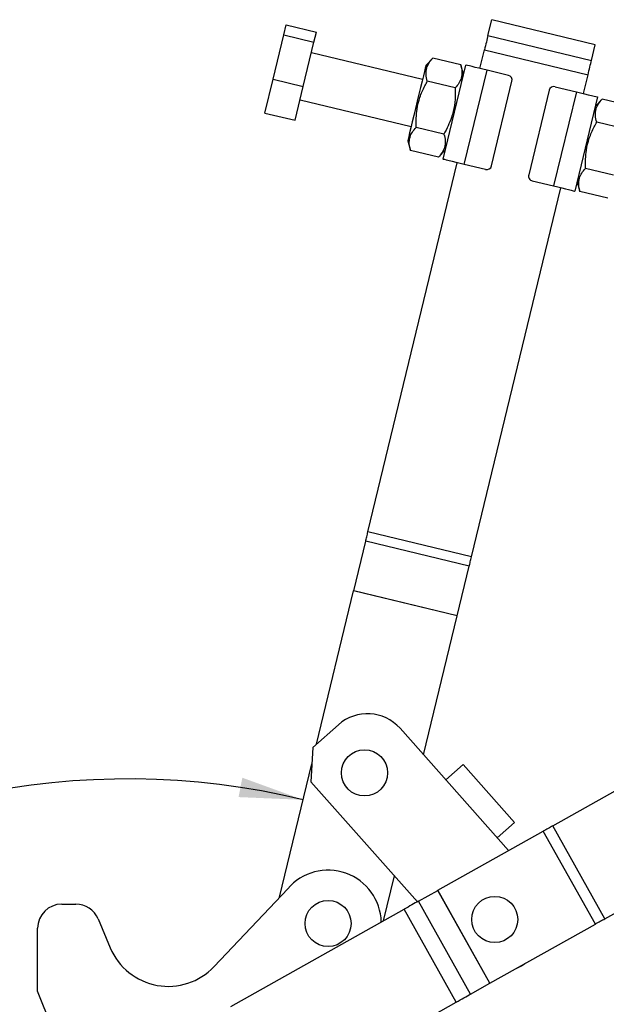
# Model space of a CAD drawing. Extents: x 66 to 736, y 72 to 577.
# Tile 6 of 17: x 136 to 196, y 470 to 571. Entities that reach past the tile are written whole.
import ezdxf

# ---------------------------------------------------------------- set-up
doc = ezdxf.new("R2010")
doc.units = 0
doc.header["$LTSCALE"] = 2
doc.layers.get('0').update_dxf_attribs({"linetype": 'CONTINUOUS'})
doc.styles.add('SLDTEXTSTYLE0', font='TXT', dxfattribs={"width": 0.75})
doc.dimstyles.new('SLDDIMSTYLE2', dxfattribs={"dimtxt": 7, "dimasz": 6.604, "dimexe": 0, "dimexo": 0.0625, "dimgap": 1.75, "dimtad": 1, "dimdec": 4, "dimlfac": 4, "dimzin": 12, "dimtxsty": 'SLDTEXTSTYLE0', "dimsah": 1, "dimcen": 0.09, "dimazin": 3, "dimtfac": 1, "dimtdec": 0, "dimtofl": 0, "dimtmove": 0, "dimatfit": 3, "dimtolj": 1, "dimtzin": 12})

# ---------------------------------------------------------------- blocks, each defined once
blk = doc.blocks.new('_D_4')
at = {"color": 179, "linetype": 'CONTINUOUS'}
blk.add_line((137.37, 416.03), (68.18, 416.03), dxfattribs=at)
blk.add_arc((147.11, 416.03), 76.93, 76.4088, 180, dxfattribs=at)
for points in [[(165.18, 490.8), (158.9, 493.08), (158.51, 491.08)], [(70.18, 416.03), (71.47, 422.58), (69.44, 422.67)]]:
    blk.add_solid(points, dxfattribs=at)
at = {"color": 179, "linetype": 'CONTINUOUS', "insert": (80.5, 471.77, 0.05), "char_height": 7, "attachment_point": 1, "rotation": 41.8214, "style": 'SLDTEXTSTYLE0'}
blk.add_mtext('104°', dxfattribs=at)

msp = doc.modelspace()

# ---------------------------------------------------------------- linework, layer by layer
at = {"color": 7, "linetype": 'CONTINUOUS'}
for p, q in [((163.187374, 569.78247), (163.439551, 570.825551)), ((163.439551, 570.825551), (166.549942, 570.073571)), ((184.268876, 569.744859), (184.659382, 571.3601)), ((195.351352, 568.775181), (184.659382, 571.3601)), ((162.086738, 565.229919), (163.187374, 569.78247)), ((163.187374, 569.78247), (166.297765, 569.030498)), ((166.297765, 569.030498), (166.549942, 570.073571)), ((184.268876, 569.744859), (194.960845, 567.15994)), ((165.197129, 564.477947), (166.297765, 569.030498)), ((194.960845, 567.15994), (195.351352, 568.775181)), ((177.506353, 565.1781), (166.036787, 567.951013)), ((178.581354, 567.395043), (177.858842, 566.636097)), ((181.450821, 566.701312), (178.581354, 567.395043)), ((183.43982, 566.31564), (183.909376, 568.257865)), ((183.909376, 568.257865), (194.601347, 565.672946)), ((179.631899, 556.948152), (181.981824, 566.668127)), ((181.74683, 565.696132), (181.450821, 566.701312)), ((181.818892, 556.419421), (184.168817, 566.139389)), ((186.380112, 565.604788), (184.168817, 566.139389)), ((194.131789, 563.730721), (194.601347, 565.672946)), ((161.238278, 561.72045), (162.086738, 565.229919)), ((162.086738, 565.229919), (165.197129, 564.477947)), ((164.348669, 560.96847), (165.197129, 564.477947)), ((180.874211, 564.316284), (178.004743, 565.010015)), ((184.633681, 556.253318), (186.748614, 565.001291)), ((191.191496, 564.441573), (193.402791, 563.906964)), ((190.588002, 564.073068), (188.473069, 555.325095)), ((193.402791, 563.906964), (191.052866, 554.186989)), ((195.589786, 563.378226), (193.239858, 553.658259)), ((164.861824, 563.091029), (176.331391, 560.318117)), ((196.077303, 563.165177), (195.354791, 562.406231)), ((198.946771, 562.471446), (196.077303, 563.165177)), ((161.238278, 561.72045), (164.348669, 560.96847)), ((179.72099, 559.546236), (176.851523, 560.23996)), ((198.37016, 560.086418), (195.500692, 560.780149)), ((175.978902, 558.86012), (176.274912, 557.854932)), ((179.14438, 557.161209), (176.274912, 557.854932)), ((179.14438, 557.161209), (179.866891, 557.920147)), ((171.871619, 518.466205), (181.089894, 556.595665)), ((184.030186, 555.884812), (181.818892, 556.419421)), ((197.21694, 555.31637), (194.347472, 556.010094)), ((188.841571, 554.721598), (191.052866, 554.186989)), ((193.474853, 554.630254), (193.77086, 553.625066)), ((182.563587, 515.881289), (191.781865, 554.010746)), ((196.640329, 552.931343), (193.77086, 553.625066)), ((182.563587, 515.881289), (171.871619, 518.466205)), ((170.397968, 512.370762), (171.637527, 517.497935)), ((182.329496, 514.913016), (171.637527, 517.497935)), ((181.089937, 509.785844), (182.329496, 514.913016)), ((166.572599, 496.547925), (170.397476, 512.368728)), ((181.089445, 509.783809), (170.397476, 512.368728)), ((181.089937, 509.785844), (170.397968, 512.370762)), ((177.621697, 495.440195), (181.089445, 509.783809)), ((168.831512, 498.555825), (166.178196, 496.197349)), ((186.404479, 485.559451), (175.184489, 498.182085)), ((166.178196, 496.197349), (165.970562, 492.667917)), ((162.749174, 480.733132), (166.078617, 494.504675)), ((181.693158, 494.43462), (179.918052, 492.856766)), ((181.693158, 494.43462), (187.008036, 488.455315)), ((165.970562, 492.667917), (176.986459, 480.274892)), ((190.958453, 488.114736), (198.270911, 492.21784)), ((187.008036, 488.455315), (185.232929, 486.877461)), ((196.341203, 478.521719), (190.958453, 488.114736)), ((179.087642, 481.453889), (189.984025, 487.567975)), ((195.366779, 477.974957), (189.984025, 487.567975)), ((173.479564, 478.307133), (174.603441, 482.955816)), ((196.341203, 478.521719), (203.653661, 482.624823)), ((155.977251, 473.570279), (163.588355, 481.620758)), ((177.077481, 480.325966), (179.084557, 481.452159)), ((184.467309, 471.859142), (179.084557, 481.452159)), ((184.470392, 471.860872), (179.087642, 481.453889)), ((140.253972, 480.029431), (141.701521, 480.029431)), ((182.460233, 470.732948), (177.077481, 480.325966)), ((157.707209, 469.457086), (175.609824, 479.502447)), ((180.992575, 469.909429), (175.609824, 479.502447)), ((144.005498, 478.499835), (145.263629, 475.512723)), ((184.470392, 471.860872), (195.366779, 477.974957)), ((137.753972, 471.029431), (137.753972, 477.529431)), ((182.460233, 470.732948), (184.467309, 471.859142)), ((145.753972, 450.904431), (137.753972, 471.029431)), ((163.089961, 459.864067), (180.992575, 469.909429))]:
    msp.add_line(p, q, dxfattribs=at)
at = {"color": 7, "linetype": 'CONTINUOUS', "flags": 128}
for points in [[(184.268876, 569.744859), (184.230168, 569.584746), (184.189017, 569.414538), (184.14574, 569.23553), (184.100662, 569.049072), (184.05413, 568.856601), (184.006495, 568.659571), (183.958122, 568.459485), (183.909376, 568.257865)], [(177.858842, 566.636097), (177.841856, 566.565838), (177.791511, 566.357594), (177.709625, 566.018891), (177.599161, 565.561977), (177.464108, 565.003362), (177.30935, 564.363238), (177.140479, 563.664739), (176.963599, 562.933106), (176.785101, 562.194791), (176.611438, 561.476473), (176.448886, 560.804118), (176.303323, 560.202022), (176.180006, 559.691947), (176.083394, 559.292328), (176.016978, 559.01761), (175.983158, 558.877726), (175.978902, 558.86012)], [(184.168817, 566.139389), (183.742155, 566.242543), (183.331891, 566.341732), (182.953789, 566.433143), (182.62238, 566.513259), (182.350398, 566.579018), (182.148299, 566.627879), (182.023847, 566.657965), (181.981824, 566.668127)], [(194.601347, 565.672946), (194.650092, 565.874566), (194.698465, 566.074651), (194.7461, 566.271682), (194.792633, 566.46416), (194.837709, 566.650611), (194.880986, 566.829619), (194.922135, 566.999827), (194.960845, 567.15994)], [(193.402791, 563.906964), (193.829452, 563.803811), (194.239718, 563.704629), (194.61782, 563.613218), (194.949229, 563.533094), (195.221209, 563.467335), (195.42331, 563.418474), (195.547761, 563.388389), (195.589786, 563.378226)], [(181.818892, 556.419421), (181.392231, 556.522575), (180.981965, 556.621757), (180.603863, 556.713168), (180.272454, 556.793292), (180.000474, 556.859043), (179.798373, 556.907904), (179.673921, 556.937997), (179.631899, 556.948152)], [(191.052866, 554.186989), (191.479528, 554.083843), (191.88979, 553.984654), (192.267892, 553.893242), (192.599305, 553.813119), (192.871285, 553.747368), (193.073386, 553.698507), (193.197836, 553.668421), (193.239858, 553.658259)], [(171.637527, 517.497935), (171.665275, 517.612704), (171.693622, 517.729961), (171.72249, 517.849364), (171.751791, 517.970562), (171.78144, 518.093203), (171.811353, 518.216931), (171.841442, 518.341389), (171.871619, 518.466205)], [(182.329496, 514.913016), (182.357243, 515.027788), (182.385591, 515.145041), (182.414458, 515.264444), (182.44376, 515.385643), (182.473409, 515.508283), (182.503323, 515.632015), (182.533411, 515.75647), (182.563587, 515.881289)], [(190.958453, 488.114736), (190.844753, 488.05094), (190.727846, 487.985341), (190.608163, 487.918186), (190.486153, 487.849725), (190.362268, 487.780212), (190.236976, 487.709908), (190.110737, 487.639074), (189.984025, 487.567975)], [(179.087642, 481.453889), (179.087213, 481.45365), (179.086791, 481.453412), (179.086375, 481.453179), (179.085973, 481.452953), (179.085585, 481.452736), (179.085218, 481.45253), (179.084874, 481.452337), (179.084557, 481.452159)], [(177.077481, 480.325966), (176.926558, 480.241281), (176.762954, 480.149481), (176.588246, 480.05145), (176.404114, 479.948132), (176.212332, 479.840521), (176.014749, 479.729655), (175.813266, 479.6166), (175.609824, 479.502447)], [(195.366779, 477.974957), (195.493487, 478.046056), (195.619726, 478.11689), (195.745022, 478.187195), (195.868907, 478.256707), (195.990917, 478.325169), (196.1106, 478.392324), (196.227507, 478.457922), (196.341203, 478.521719)], [(187.177022, 473.379593), (187.720657, 473.650788), (188.086652, 473.889996)], [(184.467309, 471.859142), (184.467626, 471.85932), (184.467971, 471.859512), (184.468337, 471.859718), (184.468723, 471.859935), (184.469127, 471.860161), (184.469543, 471.860394), (184.469965, 471.860632), (184.470392, 471.860872)], [(180.992575, 469.909429), (181.196018, 470.023583), (181.397501, 470.136637), (181.595084, 470.247504), (181.786866, 470.355114), (181.970998, 470.458433), (182.145707, 470.556464), (182.30931, 470.648263), (182.460233, 470.732948)]]:
    msp.add_lwpolyline(points, dxfattribs=at)
at = {"color": 7, "linetype": 'CONTINUOUS'}
for centre in [(171.513853, 493.581385), (167.753973, 478.02943), (184.967135, 478.44627)]:
    msp.add_circle(centre, 2.38125, dxfattribs=at)
for centre, radius, start, end in [((186.262615, 565.118786), 0.5, 346.40881767, 76.40881767), ((191.074001, 563.955573), 0.5, 76.40881767, 166.40881767), ((184.147682, 556.370811), 0.5, 256.40881767, 346.40881767), ((188.959068, 555.207598), 0.5, 166.40881767, 256.40881767), ((168.955206, 512.718485), 1.484074, 346.36865684, 346.44944626), ((181.875088, 509.595124), 0.807983, 166.34676573, 166.49528523), ((171.821131, 495.192466), 4.5, 41.6332133, 131.6332133), ((167.753973, 478.02943), 5.5, 1.56253228, 139.23419648), ((140.253973, 477.529431), 2.5, 90, 180), ((141.70152, 477.529431), 2.5, 22.84015873, 90), ((151.253973, 478.035773), 6.5, 202.84015873, 316.60697149)]:
    msp.add_arc(centre, radius, start, end, dxfattribs=at)
for points, knots in [([(178.004743, 565.010015), (177.94822, 565.242783), (177.83395, 565.713366), (177.90504, 566.352484), (178.164026, 566.917247), (178.441398, 567.234808), (178.581354, 567.395043)], [0, 0, 0, 0, 0.2646049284, 0.5349481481, 0.7653433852, 1, 1, 1, 1]), ([(181.450821, 566.701312), (181.507344, 566.468544), (181.621616, 565.99796), (181.550526, 565.358852), (181.291536, 564.794089), (181.014166, 564.476523), (180.874211, 564.316284)], [0, 0, 0, 0, 0.2646049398, 0.5349474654, 0.7653428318, 1, 1, 1, 1]), ([(176.851523, 560.23996), (176.850181, 560.872175), (176.847951, 561.923095), (177.212482, 563.362354), (177.618731, 564.312161), (177.915352, 564.848409), (178.004743, 565.010015)], [0, 0, 0, 0, 0.3793841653, 0.6306433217, 0.8886891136, 1, 1, 1, 1]), ([(180.874211, 564.316284), (180.879904, 564.131689), (180.898465, 563.529821), (180.827749, 562.499501), (180.497947, 561.05137), (180.010983, 560.108016), (179.72099, 559.546236)], [0, 0, 0, 0, 0.1113106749, 0.3629260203, 0.6206143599, 1, 1, 1, 1]), ([(195.500692, 560.780149), (195.444168, 561.012917), (195.329896, 561.4835), (195.400988, 562.122618), (195.659978, 562.687381), (195.937348, 563.004942), (196.077303, 563.165177)], [0, 0, 0, 0, 0.26460496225, 0.53494819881, 0.76534351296, 1, 1, 1, 1]), ([(176.274912, 557.854932), (176.218389, 558.0877), (176.104119, 558.558283), (176.175209, 559.197401), (176.434195, 559.762164), (176.711567, 560.079725), (176.851523, 560.23996)], [0, 0, 0, 0, 0.2646048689, 0.5349481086, 0.7653433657, 1, 1, 1, 1]), ([(194.347472, 556.010094), (194.346129, 556.642309), (194.343897, 557.69323), (194.708431, 559.132488), (195.11468, 560.082295), (195.411301, 560.618543), (195.500692, 560.780149)], [0, 0, 0, 0, 0.3793841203, 0.630643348, 0.8886891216, 1, 1, 1, 1]), ([(179.72099, 559.546236), (179.777513, 559.313469), (179.891785, 558.842886), (179.820695, 558.203768), (179.561705, 557.639005), (179.284335, 557.321444), (179.14438, 557.161209)], [0, 0, 0, 0, 0.2646049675, 0.5349481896, 0.7653435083, 1, 1, 1, 1]), ([(193.77086, 553.625066), (193.714339, 553.857834), (193.600071, 554.328417), (193.671156, 554.967535), (193.930147, 555.532298), (194.207517, 555.849859), (194.347472, 556.010094)], [0, 0, 0, 0, 0.2646048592, 0.5349481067, 0.7653434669, 1, 1, 1, 1])]:
    msp.add_open_spline(points, degree=3, knots=knots, dxfattribs=at)

# ---------------------------------------------------------------- dimensions: what is measured, and where the dimension line sits
at = {"color": 179, "linetype": 'CONTINUOUS'}
dim = msp.add_angular_dim_2l(base=(99.527608, 476.481516), line1=((162.055499, 477.863894), (184.659382, 571.360101)), line2=((139.373883, 416.02943), (152.75055, 416.02943)), dimstyle='SLDDIMSTYLE2', dxfattribs=at)
dim.commit()
dim.dimension.update_dxf_attribs({"geometry": '_D_4', "text_midpoint": (95.808637, 473.359499), "dimtype": 162})

doc.saveas('drawing.dxf')
